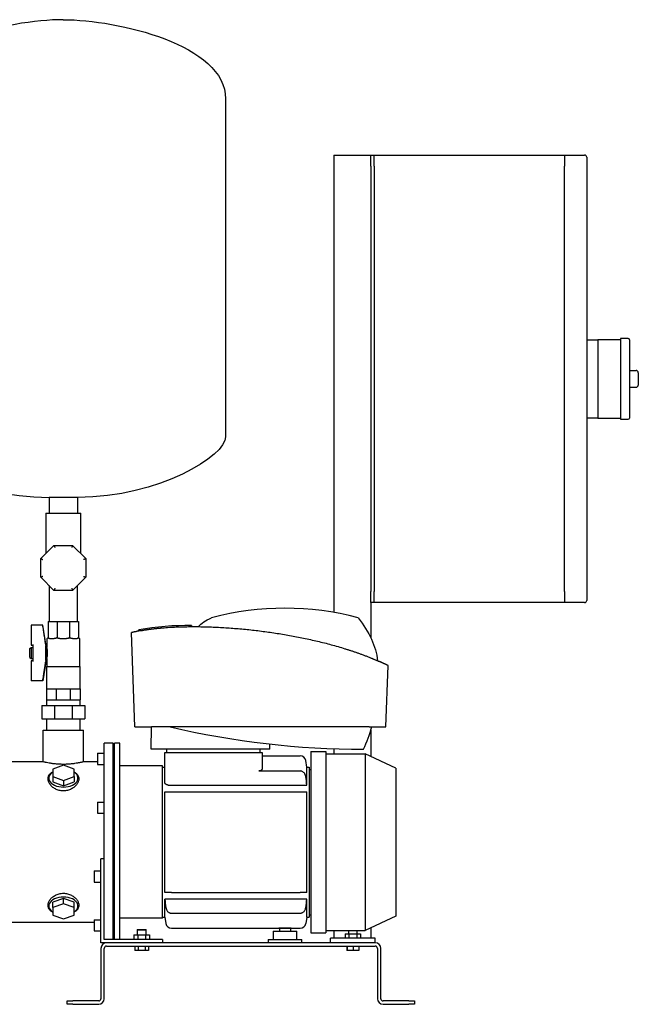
# Model space of a CAD drawing. Header units: millimetres. Extents: x 12 to 1950, y 8 to 888.
# Tile 2 of 8: x 368 to 921, y 8 to 888. Entities that reach past the tile are written whole.
import ezdxf

# ---------------------------------------------------------------- set-up
doc = ezdxf.new("R2010")
doc.units = ezdxf.units.MM

msp = doc.modelspace()

# ---------------------------------------------------------------- linework, layer by layer
at = {"color": 7, "linetype": 'Continuous', "lineweight": 25}
for p, q in [((552.42, 817.4), (552.42, 515.4)), ((649.02, 767.26), (649.02, 358.49)), ((649.02, 767.26), (682.02, 767.26)), ((682.02, 767.26), (685.02, 767.26)), ((682.02, 757.26), (682.02, 767.26)), ((685.02, 757.26), (685.02, 767.26)), ((685.02, 767.26), (855.02, 767.26)), ((855.02, 767.26), (855.02, 757.26)), ((855.02, 767.26), (873.02, 767.26)), ((682.02, 757.26), (682.02, 377.26)), ((685.02, 757.26), (685.02, 377.26)), ((855.02, 377.26), (855.02, 757.26)), ((875.02, 765.26), (875.02, 757.26)), ((875.02, 757.26), (875.02, 377.26)), ((875.02, 602.26), (885.02, 602.26)), ((905.02, 602.26), (885.02, 602.26)), ((885.02, 602.26), (885.02, 592.26)), ((912.02, 603.26), (905.02, 603.26)), ((905.02, 603.26), (905.02, 567.26)), ((913.02, 602.26), (913.02, 532.26)), ((885.02, 592.26), (885.02, 567.26)), ((913.02, 574.76), (919.02, 574.76)), ((921.02, 572.76), (921.02, 561.76)), ((885.02, 567.26), (885.02, 542.26)), ((905.02, 567.26), (905.02, 531.26)), ((913.02, 559.76), (919.02, 559.76)), ((885.02, 542.26), (885.02, 532.26)), ((885.02, 532.26), (875.02, 532.26)), ((885.02, 532.26), (905.02, 532.26)), ((905.02, 531.26), (912.02, 531.26)), ((420.12, 461.26), (394.72, 461.26)), ((394.72, 461.26), (394.72, 447.31)), ((420.12, 461.26), (420.12, 447.31)), ((391.72, 447.31), (391.72, 411.05)), ((391.72, 447.31), (407.42, 447.31)), ((407.42, 447.31), (423.12, 447.31)), ((423.12, 411.05), (423.12, 447.31)), ((387.27, 406.6), (399.07, 418.41)), ((399.07, 418.41), (415.76, 418.41)), ((415.76, 418.41), (427.57, 406.6)), ((387.27, 389.91), (387.27, 406.6)), ((427.57, 406.6), (427.57, 389.91)), ((399.07, 378.11), (387.27, 389.91)), ((427.57, 389.91), (415.76, 378.11)), ((394.72, 382.46), (394.72, 350.26)), ((420.12, 350.26), (420.12, 382.46)), ((415.76, 378.11), (399.07, 378.11)), ((682.02, 367.26), (682.02, 377.26)), ((685.02, 367.26), (685.02, 377.26)), ((855.02, 377.26), (855.02, 367.26)), ((875.02, 377.26), (875.02, 369.26)), ((685.02, 367.26), (682.02, 367.26)), ((682.02, 367.26), (682.02, 335.61)), ((855.02, 367.26), (685.02, 367.26)), ((873.02, 367.26), (855.02, 367.26)), ((389.06, 347.26), (378.57, 347.26)), ((378.57, 347.07), (378.57, 347.26)), ((389.06, 347.07), (378.57, 347.07)), ((378.57, 347.07), (378.57, 329.13)), ((389.06, 347.07), (389.06, 347.26)), ((392.07, 328.26), (389.06, 347.26)), ((393.87, 350.26), (393.87, 336.26)), ((393.87, 350.26), (401.81, 350.26)), ((401.81, 350.26), (413.03, 350.26)), ((401.81, 350.26), (401.81, 336.26)), ((413.03, 350.26), (413.03, 336.26)), ((413.03, 350.26), (420.96, 350.26)), ((420.96, 350.26), (420.96, 336.26)), ((522.16, 345.8), (522.16, 346.8)), ((392.57, 335.26), (392.57, 327.26)), ((392.57, 335.26), (392.87, 335.26)), ((395.03, 335.26), (399.23, 335.26)), ((404.45, 335.26), (407.42, 335.26)), ((407.42, 335.26), (410.39, 335.26)), ((415.6, 335.26), (419.8, 335.26)), ((421.96, 335.26), (422.26, 335.26)), ((422.26, 310.26), (422.26, 335.26)), ((471.18, 256.26), (468.24, 340.44)), ((474.9, 341.89), (474.9, 342.89)), ((377.57, 326.26), (378.57, 327.26)), ((377.57, 318.26), (377.57, 326.26)), ((378.57, 329.13), (380.57, 329.13)), ((378.57, 327.26), (380.57, 327.26)), ((378.57, 327.26), (378.57, 317.26)), ((380.57, 328.87), (380.57, 329.76)), ((380.57, 315.64), (380.57, 328.87)), ((391.83, 315.64), (391.83, 328.87)), ((392.07, 316.26), (392.07, 328.26)), ((392.07, 327.26), (392.57, 327.26)), ((377.57, 318.26), (378.57, 317.26)), ((378.57, 317.26), (380.57, 317.26)), ((392.07, 317.26), (392.57, 317.26)), ((392.57, 317.26), (392.57, 310.26)), ((378.57, 315.38), (378.57, 297.44)), ((380.57, 315.38), (378.57, 315.38)), ((380.57, 314.76), (380.57, 315.64)), ((392.07, 316.26), (389.06, 297.26)), ((392.27, 310.26), (392.27, 290.26)), ((392.27, 310.26), (407.42, 310.26)), ((407.42, 310.26), (422.56, 310.26)), ((422.56, 290.26), (422.56, 310.26)), ((695.57, 256.26), (697.48, 311)), ((389.06, 297.44), (378.57, 297.44)), ((378.57, 297.26), (378.57, 297.44)), ((389.06, 297.26), (378.57, 297.26)), ((389.06, 297.26), (389.06, 297.44)), ((392.27, 290.26), (392.27, 280.26)), ((392.27, 290.26), (396.71, 290.26)), ((396.71, 290.26), (401.14, 290.26)), ((401.14, 290.26), (401.14, 280.26)), ((401.14, 290.26), (407.42, 290.26)), ((407.42, 290.26), (413.69, 290.26)), ((413.69, 290.26), (413.69, 280.26)), ((413.69, 290.26), (418.13, 290.26)), ((418.13, 290.26), (422.56, 290.26)), ((422.56, 290.26), (422.56, 280.26)), ((388.25, 275.26), (388.25, 263.26)), ((388.25, 275.26), (399.48, 275.26)), ((392.27, 280.26), (392.27, 275.26)), ((392.27, 280.26), (396.71, 280.26)), ((396.71, 280.26), (401.14, 280.26)), ((399.48, 275.26), (399.48, 263.26)), ((399.48, 275.26), (415.36, 275.26)), ((401.14, 280.26), (407.42, 280.26)), ((407.42, 280.26), (413.69, 280.26)), ((413.69, 280.26), (418.13, 280.26)), ((415.36, 275.26), (415.36, 263.26)), ((415.36, 275.26), (426.59, 275.26)), ((418.13, 280.26), (422.56, 280.26)), ((422.56, 275.26), (422.56, 280.26)), ((426.59, 275.26), (426.59, 263.26)), ((388.25, 263.26), (399.48, 263.26)), ((392.27, 263.26), (392.27, 253.26)), ((399.48, 263.26), (415.36, 263.26)), ((415.36, 263.26), (426.59, 263.26)), ((422.56, 253.26), (422.56, 263.26)), ((471.18, 256.26), (478.97, 256.26)), ((486.02, 236.26), (486.11, 256.26)), ((680.63, 256.26), (486.11, 256.26)), ((687.78, 256.26), (695.57, 256.26)), ((389.42, 253.26), (425.42, 253.26)), ((389.42, 225.01), (389.42, 253.26)), ((425.42, 225.01), (425.42, 253.26)), ((682.02, 253.14), (682.02, 229.92)), ((444.02, 124.69), (444.02, 241.51)), ((452.02, 241.51), (444.02, 241.51)), ((452.02, 66.26), (452.02, 241.51)), ((453.02, 240.01), (452.02, 240.01)), ((453.02, 66.26), (453.02, 241.51)), ((458.02, 241.51), (453.02, 241.51)), ((458.02, 66.26), (458.02, 241.51)), ((591.82, 236.26), (591.82, 240.91)), ((438.02, 232.63), (438.02, 222.63)), ((438.02, 232.63), (444.02, 232.63)), ((591.82, 236.26), (486.02, 236.26)), ((498.02, 206.63), (498.02, 233.26)), ((498.02, 233.26), (501.02, 233.26)), ((500.02, 233.26), (500.02, 236.26)), ((501.02, 233.26), (582.02, 233.26)), ((582.02, 233.26), (585.02, 233.26)), ((583.02, 236.26), (583.02, 233.26)), ((585.02, 233.26), (585.02, 218.74)), ((585.02, 230.26), (619.06, 230.26)), ((628.52, 234.26), (642.02, 234.26)), ((628.52, 234.26), (628.52, 72.26)), ((642.02, 234.26), (642.02, 72.26)), ((642.02, 232.26), (677.02, 232.26)), ((649.02, 236.72), (649.02, 232.26)), ((677.02, 232.26), (677.02, 74.26)), ((704.52, 219.43), (677.02, 232.26)), ((389.42, 225.01), (268.02, 225.01)), ((407.52, 221.87), (398.02, 218.49)), ((417.02, 218.49), (407.52, 221.87)), ((438.02, 225.01), (425.42, 225.01)), ((438.02, 222.63), (444.02, 222.63)), ((496.02, 221.26), (458.02, 221.26)), ((496.02, 85.26), (496.02, 221.26)), ((496.02, 220.26), (498.02, 220.26)), ((625.02, 220.26), (623.98, 226.12)), ((625.02, 204.21), (625.02, 220.26)), ((625.02, 220.26), (627.02, 220.26)), ((627.02, 220.26), (627.02, 86.26)), ((398.02, 218.49), (398.02, 211.74)), ((398.02, 211.74), (398.02, 207.01)), ((398.02, 211.74), (407.52, 208.36)), ((407.52, 208.36), (417.02, 211.74)), ((417.02, 211.74), (417.02, 218.49)), ((417.02, 211.74), (417.02, 207.01)), ((582.02, 216.79), (619.06, 216.79)), ((627.02, 218.26), (628.52, 218.26)), ((704.52, 219.43), (704.52, 87.08)), ((398.02, 207.01), (407.52, 203.63)), ((407.52, 208.36), (407.52, 203.63)), ((407.52, 203.63), (417.02, 207.01)), ((501.02, 204.21), (625.02, 204.21)), ((498.02, 108.26), (498.02, 198.26)), ((503.98, 198.26), (619.06, 198.26)), ((625.02, 108.26), (625.02, 198.26)), ((438.02, 189.06), (444.02, 189.06)), ((438.02, 189.06), (438.02, 179.06)), ((438.02, 179.06), (444.02, 179.06)), ((444.02, 138.26), (441.02, 138.26)), ((441.02, 63.26), (441.02, 138.26)), ((435.02, 127.45), (441.02, 127.45)), ((435.02, 127.45), (435.02, 117.45)), ((444.02, 66.26), (444.02, 124.69)), ((435.02, 117.45), (441.02, 117.45)), ((503.98, 108.26), (619.06, 108.26)), ((407.52, 102.88), (398.02, 99.5)), ((398.02, 94.77), (398.02, 99.5)), ((407.52, 98.15), (398.02, 94.77)), ((407.52, 98.15), (407.52, 102.88)), ((417.02, 99.5), (407.52, 102.88)), ((417.02, 94.77), (407.52, 98.15)), ((417.02, 94.77), (417.02, 99.5)), ((625.02, 102.3), (498.02, 102.3)), ((498.02, 86.26), (498.02, 102.3)), ((625.02, 86.26), (625.02, 102.3)), ((398.02, 94.77), (398.02, 88.02)), ((398.02, 88.02), (407.52, 84.64)), ((407.52, 84.64), (417.02, 88.02)), ((417.02, 88.02), (417.02, 94.77)), ((503.98, 89.72), (619.06, 89.72)), ((627.02, 88.26), (628.52, 88.26)), ((435.02, 81.51), (301.62, 81.51)), ((435.02, 83.88), (441.02, 83.88)), ((435.02, 83.88), (435.02, 73.88)), ((496.02, 85.26), (458.02, 85.26)), ((496.02, 86.26), (498.02, 86.26)), ((498.02, 86.26), (499.05, 80.39)), ((625.02, 86.26), (623.98, 80.39)), ((625.02, 86.26), (627.02, 86.26)), ((704.52, 87.08), (677.02, 74.26)), ((435.02, 73.88), (441.02, 73.88)), ((473.72, 75.26), (473.42, 74.96)), ((473.42, 74.96), (473.42, 70.26)), ((473.42, 74.96), (477.42, 74.96)), ((473.72, 75.26), (477.42, 75.26)), ((477.42, 75.26), (481.12, 75.26)), ((477.42, 74.96), (481.42, 74.96)), ((481.42, 74.96), (481.12, 75.26)), ((481.42, 70.26), (481.42, 74.96)), ((503.98, 76.26), (600.02, 76.26)), ((595.02, 73.76), (595.02, 66.26)), ((595.02, 73.76), (605.52, 73.76)), ((600.02, 76.26), (611.02, 76.26)), ((600.52, 76.26), (600.52, 73.76)), ((605.52, 73.76), (616.02, 73.76)), ((610.52, 73.76), (610.52, 76.26)), ((611.02, 76.26), (619.06, 76.26)), ((616.02, 66.26), (616.02, 73.76)), ((628.52, 72.26), (642.02, 72.26)), ((642.02, 74.26), (677.02, 74.26)), ((649.02, 74.26), (649.02, 67.26)), ((659.09, 71.26), (659.09, 67.26)), ((659.09, 71.26), (662.55, 71.26)), ((662.02, 74.26), (662.02, 71.26)), ((662.55, 71.26), (662.55, 67.26)), ((662.55, 71.26), (669.48, 71.26)), ((669.48, 71.26), (669.48, 67.26)), ((669.48, 71.26), (672.95, 71.26)), ((670.02, 71.26), (670.02, 74.26)), ((672.95, 71.26), (672.95, 67.26)), ((682.02, 76.59), (682.02, 67.26)), ((446.02, 63.26), (441.02, 63.26)), ((496.02, 66.26), (444.02, 66.26)), ((686.02, 63.26), (446.02, 63.26)), ((453.02, 66.51), (452.02, 66.51)), ((470.49, 70.26), (470.49, 66.26)), ((470.49, 70.26), (473.95, 70.26)), ((473.95, 70.26), (473.95, 66.26)), ((473.95, 70.26), (480.88, 70.26)), ((480.88, 70.26), (480.88, 66.26)), ((480.88, 70.26), (484.35, 70.26)), ((484.35, 70.26), (484.35, 66.26)), ((496.02, 66.26), (496.02, 63.26)), ((590.52, 66.26), (590.52, 63.26)), ((590.52, 66.26), (605.52, 66.26)), ((605.52, 66.26), (620.52, 66.26)), ((620.52, 63.26), (620.52, 66.26)), ((686.02, 67.26), (646.02, 67.26)), ((646.02, 63.26), (646.02, 67.26)), ((686.02, 63.26), (686.02, 67.26)), ((441.02, 58.26), (441.02, 13.26)), ((444.02, 13.26), (444.02, 58.26)), ((446.02, 60.26), (686.02, 60.26)), ((471.42, 60.26), (471.42, 56.26)), ((474.42, 56.26), (471.42, 56.26)), ((474.42, 60.26), (474.42, 56.26)), ((480.42, 56.26), (474.42, 56.26)), ((480.42, 60.26), (480.42, 56.26)), ((483.42, 56.26), (480.42, 56.26)), ((483.42, 60.26), (483.42, 56.26)), ((660.66, 60.26), (660.66, 56.26)), ((660.99, 56.26), (660.66, 56.26)), ((660.99, 60.26), (660.99, 56.26)), ((666.35, 56.26), (660.99, 56.26)), ((666.35, 60.26), (666.35, 56.26)), ((671.37, 56.26), (666.35, 56.26)), ((671.37, 60.26), (671.37, 56.26)), ((688.02, 58.26), (688.02, 13.26)), ((691.02, 13.26), (691.02, 58.26)), ((411.02, 8.26), (411.02, 11.26)), ((411.02, 11.26), (416.02, 11.26)), ((439.02, 11.26), (416.02, 11.26)), ((716.02, 11.26), (693.02, 11.26)), ((716.02, 11.26), (721.02, 11.26)), ((721.02, 11.26), (721.02, 8.26)), ((416.02, 8.26), (411.02, 8.26)), ((416.02, 8.26), (439.02, 8.26)), ((693.02, 8.26), (716.02, 8.26)), ((721.02, 8.26), (716.02, 8.26))]:
    msp.add_line(p, q, dxfattribs=at)
at = {"color": 7, "linetype": 'Continuous', "lineweight": 25, "flags": 128}
for points in [[(398.02, 215.9), (397.95, 215.81), (396.63, 214.76), (395.61, 213.6), (394.91, 212.35), (394.56, 211.05), (394.56, 209.73), (394.91, 208.42), (395.61, 207.17), (396.63, 206.01), (397.95, 204.97), (399.53, 204.07), (401.33, 203.35), (403.3, 202.82), (405.38, 202.49), (407.52, 202.38)], [(407.52, 202.38), (409.66, 202.49), (411.74, 202.82), (413.7, 203.35), (415.5, 204.07), (417.08, 204.97), (418.4, 206.01), (419.42, 207.17), (420.12, 208.42), (420.47, 209.73), (420.47, 211.05), (420.12, 212.35), (419.42, 213.6), (418.4, 214.76), (417.08, 215.81), (417.02, 215.89)], [(407.52, 104.13), (405.38, 104.02), (403.3, 103.69), (401.33, 103.16), (399.53, 102.44), (397.95, 101.55), (396.63, 100.5), (395.61, 99.34), (394.91, 98.09), (394.56, 96.79), (394.56, 95.46), (394.91, 94.16), (395.61, 92.91), (396.63, 91.75), (397.95, 90.7), (398.02, 90.62)], [(417.02, 90.62), (417.08, 90.7), (418.4, 91.75), (419.42, 92.91), (420.12, 94.16), (420.47, 95.46), (420.47, 96.79), (420.12, 98.09), (419.42, 99.34), (418.4, 100.5), (417.08, 101.55), (415.5, 102.44), (413.7, 103.16), (411.74, 103.69), (409.66, 104.02), (407.52, 104.13)]]:
    msp.add_lwpolyline(points, dxfattribs=at)
at = {"color": 7, "linetype": 'Continuous', "lineweight": 25}
for centre, radius, start, end in [((873.02, 765.26), 2, 0, 90), ((912.02, 602.26), 1, 360, 90), ((919.02, 572.76), 2, 0, 90), ((919.02, 561.76), 2, 270, 0), ((912.02, 532.26), 1, 270, 0), ((605.38, 107.75), 254.51, 75.09772, 104.90228), ((873.02, 369.26), 2, 270, 0), ((519.34, 93.12), 253.7, 89.38815, 100.08803), ((675.62, 992.84), 756.59, 256.79664, 270), ((568.53, 286.48), 118.28, 334.87122, 345.19278), ((619.06, 225.26), 5, 10, 90), ((503.98, 81.26), 5, 190, 270), ((619.06, 81.26), 5, 270, 350), ((446.02, 58.26), 5, 90, 180), ((686.02, 58.26), 5, 0, 90), ((446.02, 58.26), 2, 90, 180), ((686.02, 58.26), 2, 0, 90), ((439.02, 13.26), 2, 270, 0), ((439.02, 13.26), 5, 270, 0), ((693.02, 13.26), 5, 180, 270), ((693.02, 13.26), 2, 180, 270)]:
    msp.add_arc(centre, radius, start, end, dxfattribs=at)
for points in [[(407.42, 888.26), (358.96, 888.26), (262.42, 866.09), (262.42, 817.4)], [(407.42, 888.26), (455.87, 888.26), (552.42, 866.09), (552.42, 817.4)], [(262.42, 515.4), (262.42, 498.83), (321.36, 461.26), (394.72, 461.26)], [(552.42, 515.4), (552.42, 498.83), (493.48, 461.26), (420.12, 461.26)], [(528.29, 345.78), (530.46, 348.82), (534.34, 351.45), (539.93, 353.7)], [(670.83, 353.7), (680.71, 341.05), (686.5, 328.26), (688.2, 315.32)], [(625.02, 204.21), (624.68, 206.72), (624.34, 209.22), (623.98, 211.72)], [(498.02, 198.26), (498.35, 198.26), (498.7, 198.26), (499.05, 198.26)], [(623.98, 198.26), (624.34, 198.26), (624.68, 198.26), (625.02, 198.26)], [(499.05, 108.26), (498.7, 108.26), (498.35, 108.26), (498.02, 108.26)], [(625.02, 108.26), (624.68, 108.26), (624.34, 108.26), (623.98, 108.26)], [(498.02, 102.3), (498.35, 99.8), (498.7, 97.3), (499.05, 94.8)], [(623.98, 94.8), (624.34, 97.3), (624.68, 99.8), (625.02, 102.3)]]:
    msp.add_open_spline(points, degree=3, dxfattribs=at)
for points, knots in [([(399.07, 418.41), (399.07, 418.41), (399.09, 418.36), (399.17, 418.17), (399.23, 418.01), (399.39, 417.62), (399.49, 417.39), (399.7, 416.9), (399.8, 416.64), (399.9, 416.41)], [0, 0, 0, 0, 0.25, 0.25, 0.5, 0.5, 0.75, 0.75, 1, 1, 1, 1]), ([(415.76, 418.41), (415.76, 418.41), (415.75, 418.36), (415.66, 418.17), (415.6, 418.01), (415.44, 417.62), (415.34, 417.39), (415.14, 416.9), (415.03, 416.64), (414.93, 416.41)], [0, 0, 0, 0, 0.25, 0.25, 0.5, 0.5, 0.75, 0.75, 1, 1, 1, 1]), ([(387.27, 406.6), (387.27, 406.6), (387.31, 406.58), (387.5, 406.5), (387.66, 406.44), (388.05, 406.28), (388.28, 406.18), (388.78, 405.98), (389.03, 405.87), (389.27, 405.77)], [0, 0, 0, 0, 0.25, 0.25, 0.5, 0.5, 0.75, 0.75, 1, 1, 1, 1]), ([(427.57, 406.6), (427.57, 406.6), (427.52, 406.58), (427.33, 406.5), (427.18, 406.44), (426.79, 406.28), (426.55, 406.18), (426.06, 405.98), (425.8, 405.87), (425.57, 405.77)], [0, 0, 0, 0, 0.25, 0.25, 0.5, 0.5, 0.75, 0.75, 1, 1, 1, 1]), ([(389.27, 390.74), (389.03, 390.64), (388.78, 390.53), (388.28, 390.33), (388.05, 390.23), (387.66, 390.07), (387.5, 390.01), (387.31, 389.93), (387.27, 389.91), (387.27, 389.91)], [0, 0, 0, 0, 0.25, 0.25, 0.5, 0.5, 0.75, 0.75, 1, 1, 1, 1]), ([(425.57, 390.74), (425.8, 390.64), (426.06, 390.53), (426.55, 390.33), (426.79, 390.23), (427.18, 390.07), (427.33, 390.01), (427.52, 389.93), (427.57, 389.91), (427.57, 389.91)], [0, 0, 0, 0, 0.25, 0.25, 0.5, 0.5, 0.75, 0.75, 1, 1, 1, 1]), ([(399.9, 380.11), (399.8, 379.87), (399.7, 379.62), (399.49, 379.12), (399.39, 378.89), (399.23, 378.5), (399.17, 378.34), (399.09, 378.15), (399.07, 378.11), (399.07, 378.11)], [0, 0, 0, 0, 0.25, 0.25, 0.5, 0.5, 0.75, 0.75, 1, 1, 1, 1]), ([(414.93, 380.11), (415.03, 379.87), (415.14, 379.62), (415.34, 379.12), (415.44, 378.89), (415.6, 378.5), (415.66, 378.34), (415.75, 378.15), (415.76, 378.11), (415.76, 378.11)], [0, 0, 0, 0, 0.25, 0.25, 0.5, 0.5, 0.75, 0.75, 1, 1, 1, 1]), ([(391.74, 329.76), (391.66, 330.29), (391.49, 331.49), (391.18, 333.47), (390.82, 335.82), (390.36, 338.8), (389.77, 342.6), (389.31, 345.48), (389.06, 347.07)], [0, 0, 0, 0, 0.092967, 0.207287, 0.342962, 0.49999, 0.724118, 1, 1, 1, 1]), ([(476.43, 342.19), (476.45, 342.19), (476.5, 342.2), (476.57, 342.22), (476.66, 342.23), (476.75, 342.25), (476.86, 342.27), (476.97, 342.29), (477.09, 342.31), (477.22, 342.33), (477.51, 342.39), (478.04, 342.48), (478.9, 342.63), (479.89, 342.79), (480.78, 342.94), (481.48, 343.04), (481.96, 343.12), (482.46, 343.19), (482.96, 343.27), (483.31, 343.31), (483.48, 343.34)], [0, 0, 0, 0, 0.027693, 0.055336, 0.082955, 0.110577, 0.138228, 0.165934, 0.193722, 0.221619, 0.249653, 0.37413, 0.499566, 0.624285, 0.749617, 0.799804, 0.849779, 0.899699, 0.94972, 1, 1, 1, 1]), ([(483.48, 343.34), (483.89, 343.4), (484.7, 343.51), (485.89, 343.67), (487.05, 343.81), (488.18, 343.95), (489.28, 344.07), (490.33, 344.19), (491.35, 344.3), (492.32, 344.4), (493.26, 344.49), (494.15, 344.57), (495, 344.65), (497.67, 344.88), (502.07, 345.19), (508.32, 345.51), (514.52, 345.72), (520.8, 345.81), (527.07, 345.81), (535.53, 345.67), (546.11, 345.27), (558.87, 344.46), (571.62, 343.32), (584.34, 341.86), (597.01, 340.09), (609.58, 338.01), (622.11, 335.59), (632.42, 333.3), (640.62, 331.29), (646.72, 329.68), (652.85, 327.96), (657.77, 326.48), (661.51, 325.31), (664.07, 324.48), (666.65, 323.62), (669.26, 322.72), (671.88, 321.8), (674.52, 320.83), (677.17, 319.84), (679.83, 318.8), (681.6, 318.09), (682.49, 317.73)], [0, 0, 0, 0, 0.006265, 0.012363, 0.018287, 0.024028, 0.02958, 0.034935, 0.040087, 0.04503, 0.049758, 0.054266, 0.058548, 0.0626, 0.094611, 0.124877, 0.156327, 0.187046, 0.218334, 0.249262, 0.312054, 0.374332, 0.436919, 0.499544, 0.56167, 0.624171, 0.68627, 0.749129, 0.779943, 0.811166, 0.842755, 0.874664, 0.887921, 0.90136, 0.914975, 0.928759, 0.942708, 0.956813, 0.971069, 0.985467, 1, 1, 1, 1]), ([(393.7, 335.7), (393.69, 335.68), (393.66, 335.64), (393.61, 335.58), (393.56, 335.53), (393.51, 335.49), (393.46, 335.44), (393.4, 335.41), (393.35, 335.37), (393.29, 335.35), (393.18, 335.3), (393.03, 335.26), (392.93, 335.26), (392.87, 335.26)], [0, 0, 0, 0, 0.043558, 0.089834, 0.139001, 0.191204, 0.246563, 0.305179, 0.367139, 0.432513, 0.501363, 0.727535, 1, 1, 1, 1]), ([(393.87, 336.26), (393.87, 336.16), (393.86, 336.06), (393.8, 335.87), (393.76, 335.78), (393.7, 335.7)], [0, 0, 0, 0, 0.5, 0.5, 1, 1, 1, 1]), ([(395.03, 335.26), (394.97, 335.26), (394.85, 335.26), (394.69, 335.26), (394.55, 335.28), (394.41, 335.3), (394.28, 335.32), (394.14, 335.36), (394, 335.43), (393.88, 335.5), (393.79, 335.59), (393.73, 335.66), (393.7, 335.7)], [0, 0, 0, 0, 0.11467, 0.22187, 0.321639, 0.414022, 0.49908, 0.620392, 0.730617, 0.830194, 0.919716, 1, 1, 1, 1]), ([(401.74, 335.7), (401.7, 335.68), (401.63, 335.64), (401.52, 335.58), (401.4, 335.53), (401.26, 335.49), (401.12, 335.44), (400.97, 335.41), (400.81, 335.37), (400.65, 335.35), (400.34, 335.3), (399.86, 335.26), (399.45, 335.26), (399.23, 335.26)], [0, 0, 0, 0, 0.043558, 0.089834, 0.139001, 0.191204, 0.246563, 0.305179, 0.367139, 0.432513, 0.501363, 0.727535, 1, 1, 1, 1]), ([(401.74, 335.7), (401.76, 335.78), (401.78, 335.87), (401.8, 336.06), (401.81, 336.16), (401.81, 336.26)], [0, 0, 0, 0, 0.5, 0.5, 1, 1, 1, 1]), ([(404.45, 335.26), (404.34, 335.26), (404.13, 335.26), (403.83, 335.26), (403.55, 335.28), (403.29, 335.3), (403.01, 335.32), (402.72, 335.36), (402.43, 335.43), (402.16, 335.5), (401.94, 335.59), (401.8, 335.66), (401.74, 335.7)], [0, 0, 0, 0, 0.11467, 0.22187, 0.321639, 0.414022, 0.49908, 0.620392, 0.730617, 0.830194, 0.919716, 1, 1, 1, 1]), ([(413.1, 335.7), (413.06, 335.68), (412.99, 335.64), (412.88, 335.58), (412.75, 335.53), (412.62, 335.49), (412.47, 335.44), (412.32, 335.41), (412.15, 335.37), (411.97, 335.35), (411.64, 335.3), (411.11, 335.26), (410.64, 335.26), (410.39, 335.26)], [0, 0, 0, 0, 0.043558, 0.089834, 0.139001, 0.191204, 0.246563, 0.305179, 0.367139, 0.432513, 0.501363, 0.727535, 1, 1, 1, 1]), ([(413.1, 335.7), (413.08, 335.78), (413.06, 335.87), (413.03, 336.06), (413.03, 336.16), (413.03, 336.26)], [0, 0, 0, 0, 0.5, 0.5, 1, 1, 1, 1]), ([(415.6, 335.26), (415.51, 335.26), (415.33, 335.26), (415.06, 335.26), (414.82, 335.28), (414.58, 335.3), (414.33, 335.32), (414.06, 335.36), (413.78, 335.43), (413.52, 335.5), (413.3, 335.59), (413.16, 335.66), (413.1, 335.7)], [0, 0, 0, 0, 0.11467, 0.22187, 0.321639, 0.414022, 0.49908, 0.620392, 0.730617, 0.830194, 0.919716, 1, 1, 1, 1]), ([(421.13, 335.7), (421.12, 335.68), (421.09, 335.64), (421.04, 335.58), (420.99, 335.53), (420.93, 335.49), (420.86, 335.44), (420.79, 335.41), (420.71, 335.37), (420.63, 335.35), (420.47, 335.3), (420.2, 335.26), (419.94, 335.26), (419.8, 335.26)], [0, 0, 0, 0, 0.043558, 0.089834, 0.139001, 0.191204, 0.246563, 0.305179, 0.367139, 0.432513, 0.501363, 0.727535, 1, 1, 1, 1]), ([(421.13, 335.7), (421.08, 335.78), (421.03, 335.87), (420.98, 336.06), (420.96, 336.16), (420.96, 336.26)], [0, 0, 0, 0, 0.5, 0.5, 1, 1, 1, 1]), ([(421.96, 335.26), (421.94, 335.26), (421.89, 335.26), (421.82, 335.26), (421.75, 335.28), (421.68, 335.3), (421.6, 335.32), (421.5, 335.36), (421.4, 335.43), (421.3, 335.5), (421.21, 335.59), (421.16, 335.66), (421.13, 335.7)], [0, 0, 0, 0, 0.11467, 0.22187, 0.321639, 0.414022, 0.49908, 0.620392, 0.730617, 0.830194, 0.919716, 1, 1, 1, 1]), ([(476.43, 342.19), (476.29, 342.16), (476.02, 342.11), (475.63, 342.04), (475.26, 341.97), (474.91, 341.9), (474.57, 341.83), (474.24, 341.76), (473.93, 341.7), (473.64, 341.64), (473.36, 341.58), (473.09, 341.52), (472.65, 341.43), (472.08, 341.3), (471.41, 341.15), (470.81, 341.02), (470.32, 340.91), (469.92, 340.82), (469.6, 340.75), (469.31, 340.68), (469.06, 340.62), (468.84, 340.57), (468.65, 340.53), (468.5, 340.5), (468.38, 340.47), (468.3, 340.45), (468.25, 340.44), (468.24, 340.44), (468.24, 340.44)], [0, 0, 0, 0, 0.025276, 0.050065, 0.074367, 0.098182, 0.121509, 0.14435, 0.166705, 0.188572, 0.209952, 0.230845, 0.251252, 0.317267, 0.376332, 0.438769, 0.501172, 0.546566, 0.591951, 0.637325, 0.68269, 0.728046, 0.773393, 0.818731, 0.86406, 0.909382, 0.954695, 1, 1, 1, 1]), ([(391.74, 329.76), (391.75, 329.73), (391.76, 329.67), (391.77, 329.58), (391.78, 329.47), (391.8, 329.36), (391.81, 329.24), (391.82, 329.13), (391.83, 329.03), (391.83, 328.94), (391.83, 328.9), (391.83, 328.87)], [0, 0, 0, 0, 0.084026, 0.167019, 0.249673, 0.375113, 0.499648, 0.624695, 0.749575, 0.874925, 1, 1, 1, 1]), ([(392.57, 317.26), (392.57, 317.26), (392.57, 317.26), (392.58, 317.27), (392.59, 317.29), (392.6, 317.33), (392.61, 317.37), (392.63, 317.42), (392.65, 317.48), (392.67, 317.55), (392.71, 317.67), (392.76, 317.84), (392.83, 318.08), (392.91, 318.37), (393.02, 318.81), (393.17, 319.46), (393.32, 320.32), (393.42, 321.27), (393.45, 322.25), (393.42, 323.24), (393.32, 324.19), (393.17, 325.06), (393.02, 325.71), (392.91, 326.14), (392.83, 326.43), (392.76, 326.67), (392.7, 326.87), (392.65, 327.02), (392.62, 327.13), (392.59, 327.2), (392.57, 327.25), (392.57, 327.25), (392.57, 327.26)], [0, 0, 0, 0, 0.013232, 0.026624, 0.040178, 0.053897, 0.067783, 0.081839, 0.096067, 0.11047, 0.12505, 0.154942, 0.187768, 0.214552, 0.250206, 0.312715, 0.375212, 0.437468, 0.500057, 0.562317, 0.624923, 0.687469, 0.74984, 0.785643, 0.812547, 0.845136, 0.874844, 0.900983, 0.926554, 0.951571, 0.976048, 1, 1, 1, 1]), ([(682.49, 317.73), (682.6, 317.69), (682.81, 317.6), (683.12, 317.47), (683.43, 317.35), (683.73, 317.22), (684.03, 317.1), (684.32, 316.97), (684.61, 316.85), (685.19, 316.61), (686.01, 316.26), (687, 315.84), (687.87, 315.46), (688.45, 315.21), (688.81, 315.05), (689.03, 314.95), (689.22, 314.87), (689.38, 314.79), (689.47, 314.76), (689.51, 314.74)], [0, 0, 0, 0, 0.0314718, 0.0628173, 0.0940679, 0.1252552, 0.1564109, 0.187567, 0.2187551, 0.250007, 0.3757304, 0.5003134, 0.6261954, 0.7505706, 0.8010441, 0.851052, 0.9007655, 0.9503572, 1, 1, 1, 1]), ([(389.06, 297.44), (389.31, 299.03), (389.77, 301.91), (390.4, 305.98), (390.93, 309.42), (391.38, 312.3), (391.63, 314.01), (391.74, 314.76)], [0, 0, 0, 0, 0.2758311, 0.5000079, 0.7046219, 0.8712856, 1, 1, 1, 1]), ([(391.83, 315.64), (391.83, 315.62), (391.83, 315.59), (391.83, 315.54), (391.83, 315.47), (391.82, 315.38), (391.81, 315.27), (391.8, 315.15), (391.78, 315.02), (391.76, 314.89), (391.75, 314.8), (391.74, 314.76)], [0, 0, 0, 0, 0.083308, 0.166185, 0.249619, 0.37432, 0.499542, 0.623248, 0.748121, 0.873295, 1, 1, 1, 1]), ([(692.46, 313.4), (692.36, 313.44), (692.17, 313.53), (691.87, 313.67), (691.56, 313.81), (691.24, 313.95), (690.92, 314.1), (690.58, 314.26), (690.23, 314.41), (689.88, 314.57), (689.63, 314.68), (689.51, 314.74)], [0, 0, 0, 0, 0.108998, 0.218524, 0.328577, 0.439158, 0.550268, 0.661907, 0.774075, 0.886772, 1, 1, 1, 1]), ([(697.48, 311), (697.48, 311), (697.48, 311), (697.47, 311.01), (697.44, 311.02), (697.41, 311.04), (697.37, 311.06), (697.32, 311.08), (697.26, 311.11), (697.2, 311.14), (697.12, 311.18), (697.03, 311.22), (696.94, 311.27), (696.83, 311.32), (696.72, 311.37), (696.6, 311.43), (696.47, 311.49), (696.33, 311.56), (696.18, 311.63), (696.02, 311.71), (695.85, 311.79), (695.67, 311.87), (695.44, 311.99), (695.13, 312.13), (694.73, 312.32), (694.31, 312.53), (693.84, 312.75), (693.34, 312.98), (692.8, 313.24), (692.22, 313.5), (691.61, 313.79), (690.95, 314.09), (690.25, 314.4), (689.76, 314.63), (689.51, 314.74)], [0, 0, 0, 0, 0.023748, 0.047498, 0.071251, 0.095005, 0.118763, 0.142523, 0.166286, 0.190052, 0.213821, 0.237594, 0.26137, 0.285149, 0.308932, 0.33272, 0.356511, 0.380306, 0.404106, 0.42791, 0.451719, 0.475533, 0.499352, 0.542596, 0.586291, 0.630439, 0.67504, 0.720095, 0.765605, 0.81157, 0.857991, 0.904869, 0.952205, 1, 1, 1, 1]), ([(478.97, 256.26), (478.99, 256.26), (479.04, 256.26), (479.12, 256.26), (479.22, 256.26), (479.33, 256.26), (479.44, 256.26), (479.57, 256.26), (479.7, 256.26), (479.84, 256.26), (480, 256.26), (480.16, 256.26), (480.32, 256.26), (480.5, 256.26), (480.68, 256.26), (480.87, 256.26), (481.07, 256.26), (481.27, 256.26), (481.54, 256.26), (481.89, 256.26), (482.33, 256.26), (482.8, 256.26), (483.3, 256.26), (483.82, 256.26), (484.37, 256.26), (484.93, 256.26), (485.52, 256.26), (485.91, 256.26), (486.11, 256.26)], [0, 0, 0, 0, 0.030149, 0.060298, 0.090427, 0.120515, 0.150545, 0.180495, 0.210348, 0.240083, 0.269683, 0.299129, 0.328403, 0.357488, 0.386368, 0.415027, 0.443449, 0.47162, 0.499526, 0.552557, 0.606493, 0.661233, 0.716668, 0.772683, 0.829152, 0.88595, 0.942943, 1, 1, 1, 1]), ([(680.63, 256.26), (680.74, 256.26), (680.95, 256.26), (681.26, 256.26), (681.57, 256.26), (681.88, 256.26), (682.18, 256.26), (682.47, 256.26), (682.76, 256.26), (683.05, 256.26), (683.32, 256.26), (683.59, 256.26), (683.86, 256.26), (684.11, 256.26), (684.36, 256.26), (684.6, 256.26), (684.83, 256.26), (685.05, 256.26), (685.33, 256.26), (685.66, 256.26), (686.02, 256.26), (686.37, 256.26), (686.68, 256.26), (686.97, 256.26), (687.23, 256.26), (687.45, 256.26), (687.64, 256.26), (687.73, 256.26), (687.78, 256.26)], [0, 0, 0, 0, 0.030149, 0.060298, 0.090427, 0.120515, 0.150545, 0.180495, 0.210348, 0.240083, 0.269683, 0.299129, 0.328403, 0.357488, 0.386368, 0.415027, 0.443449, 0.47162, 0.499526, 0.552557, 0.606493, 0.661233, 0.716668, 0.772683, 0.829152, 0.88595, 0.942943, 1, 1, 1, 1]), ([(425.42, 225.01), (425.42, 225.01), (425.3, 224.98), (424.95, 224.89), (424.81, 224.86), (424.47, 224.77), (424.26, 224.72), (423.59, 224.57), (423.03, 224.44), (422.05, 224.24), (421.7, 224.16), (420.95, 224.02), (420.55, 223.94), (419.31, 223.72), (418.41, 223.57), (416.94, 223.36), (416.43, 223.29), (415.39, 223.17), (414.86, 223.11), (413.78, 223), (413.23, 222.95), (412.1, 222.87), (411.52, 222.83), (409.78, 222.74), (408.6, 222.71), (406.83, 222.71), (406.24, 222.72), (405.06, 222.75), (404.47, 222.77), (402.73, 222.86), (401.61, 222.94), (399.97, 223.11), (399.43, 223.17), (398.39, 223.29), (397.89, 223.36), (396.92, 223.5), (396.45, 223.57), (395.54, 223.72), (395.1, 223.79), (393.85, 224.02), (393.11, 224.17), (392.13, 224.37), (391.83, 224.44), (391.27, 224.56), (391.02, 224.62), (390.34, 224.78), (390, 224.86), (389.65, 224.95), (389.56, 224.97), (389.45, 225), (389.42, 225.01), (389.42, 225.01)], [0, 0, 0, 0, 0.0625, 0.0625, 0.09375, 0.09375, 0.125, 0.125, 0.1875, 0.1875, 0.21875, 0.21875, 0.25, 0.25, 0.3125, 0.3125, 0.34375, 0.34375, 0.375, 0.375, 0.40625, 0.40625, 0.4375, 0.4375, 0.5, 0.5, 0.53125, 0.53125, 0.5625, 0.5625, 0.625, 0.625, 0.65625, 0.65625, 0.6875, 0.6875, 0.71875, 0.71875, 0.75, 0.75, 0.8125, 0.8125, 0.84375, 0.84375, 0.875, 0.875, 0.9375, 0.9375, 0.96875, 0.96875, 1, 1, 1, 1]), ([(407.52, 198.97), (406.24, 199.07), (403.68, 199.26), (400.24, 200.67), (397.41, 202.62), (395.33, 204.93), (394.05, 207.4), (393.63, 209.84), (394.05, 212.12), (395.38, 214.09), (396.75, 215.36), (397.86, 215.83), (398.02, 215.9)], [0, 0, 0, 0, 0.108911, 0.218176, 0.327495, 0.436616, 0.545731, 0.655018, 0.764074, 0.872878, 0.982049, 1, 1, 1, 1]), ([(417.02, 215.89), (417.18, 215.82), (418.3, 215.35), (419.67, 214.07), (420.99, 212.09), (421.41, 209.81), (420.98, 207.37), (419.69, 204.92), (417.61, 202.61), (414.8, 200.67), (411.35, 199.26), (408.8, 199.07), (407.52, 198.97)], [0, 0, 0, 0, 0.018864, 0.128151, 0.237207, 0.346049, 0.455226, 0.564256, 0.672882, 0.781862, 0.890926, 1, 1, 1, 1]), ([(585.02, 218.74), (585.02, 218.52), (584.95, 218.29), (584.75, 217.96), (584.67, 217.85), (584.47, 217.64), (584.36, 217.54), (584.1, 217.35), (583.95, 217.26), (583.63, 217.1), (583.45, 217.03), (583.07, 216.92), (582.87, 216.87), (582.45, 216.81), (582.24, 216.79), (582.02, 216.79)], [0, 0, 0, 0, 0.25, 0.25, 0.375, 0.375, 0.5, 0.5, 0.625, 0.625, 0.75, 0.75, 0.875, 0.875, 1, 1, 1, 1]), ([(623.98, 211.72), (623.89, 212.36), (623.72, 212.97), (623.34, 213.85), (623.19, 214.14), (622.85, 214.68), (622.66, 214.94), (622.23, 215.42), (622, 215.64), (621.49, 216.04), (621.22, 216.21), (620.78, 216.42), (620.63, 216.49), (620.33, 216.6), (620.17, 216.64), (619.71, 216.75), (619.38, 216.79), (619.06, 216.79)], [0, 0, 0, 0, 0.25, 0.25, 0.375, 0.375, 0.5, 0.5, 0.625, 0.625, 0.75, 0.75, 0.8125, 0.8125, 0.875, 0.875, 1, 1, 1, 1]), ([(501.02, 204.21), (500.79, 204.21), (500.57, 204.24), (500.14, 204.32), (499.93, 204.38), (499.55, 204.53), (499.37, 204.62), (499.05, 204.83), (498.91, 204.94), (498.65, 205.17), (498.54, 205.3), (498.35, 205.55), (498.27, 205.68), (498.14, 205.95), (498.1, 206.08), (498.03, 206.36), (498.02, 206.49), (498.02, 206.63)], [0, 0, 0, 0, 0.125, 0.125, 0.25, 0.25, 0.375, 0.375, 0.5, 0.5, 0.625, 0.625, 0.75, 0.75, 0.875, 0.875, 1, 1, 1, 1]), ([(499.05, 198.26), (499.14, 198.26), (499.31, 198.26), (499.68, 198.26), (499.83, 198.26), (500.17, 198.26), (500.36, 198.26), (500.78, 198.26), (501.02, 198.26), (501.53, 198.26), (501.8, 198.26), (502.24, 198.26), (502.39, 198.26), (502.69, 198.26), (502.85, 198.26), (503.32, 198.26), (503.65, 198.26), (503.98, 198.26)], [0, 0, 0, 0, 0.25, 0.25, 0.375, 0.375, 0.5, 0.5, 0.625, 0.625, 0.75, 0.75, 0.8125, 0.8125, 0.875, 0.875, 1, 1, 1, 1]), ([(619.06, 198.26), (619.39, 198.26), (619.71, 198.26), (620.33, 198.26), (620.64, 198.26), (621.22, 198.26), (621.5, 198.26), (622.01, 198.26), (622.24, 198.26), (622.66, 198.26), (622.86, 198.26), (623.2, 198.26), (623.34, 198.26), (623.6, 198.26), (623.7, 198.26), (623.87, 198.26), (623.94, 198.26), (623.98, 198.26)], [0, 0, 0, 0, 0.125, 0.125, 0.25, 0.25, 0.375, 0.375, 0.5, 0.5, 0.625, 0.625, 0.75, 0.75, 0.875, 0.875, 1, 1, 1, 1]), ([(398.02, 90.62), (397.85, 90.69), (396.74, 91.16), (395.37, 92.44), (394.04, 94.42), (393.63, 96.7), (394.06, 99.14), (395.35, 101.6), (397.43, 103.91), (400.25, 105.85), (403.69, 107.25), (406.24, 107.44), (407.52, 107.54)], [0, 0, 0, 0, 0.018837, 0.127967, 0.237091, 0.346387, 0.455452, 0.564265, 0.673444, 0.782474, 0.891005, 1, 1, 1, 1]), ([(407.52, 107.54), (408.8, 107.44), (411.35, 107.25), (414.8, 105.84), (417.62, 103.89), (419.71, 101.57), (420.98, 99.11), (421.41, 96.68), (420.99, 94.4), (419.65, 92.43), (418.28, 91.15), (417.18, 90.68), (417.02, 90.62)], [0, 0, 0, 0, 0.109047, 0.218257, 0.327537, 0.43682, 0.545872, 0.654709, 0.763882, 0.872907, 0.981529, 1, 1, 1, 1]), ([(503.98, 108.26), (503.65, 108.26), (503.33, 108.26), (502.7, 108.26), (502.39, 108.26), (501.81, 108.26), (501.54, 108.26), (501.03, 108.26), (500.79, 108.26), (500.37, 108.26), (500.18, 108.26), (499.84, 108.26), (499.69, 108.26), (499.44, 108.26), (499.33, 108.26), (499.16, 108.26), (499.1, 108.26), (499.05, 108.26)], [0, 0, 0, 0, 0.125, 0.125, 0.25, 0.25, 0.375, 0.375, 0.5, 0.5, 0.625, 0.625, 0.75, 0.75, 0.875, 0.875, 1, 1, 1, 1]), ([(623.98, 108.26), (623.89, 108.26), (623.73, 108.26), (623.35, 108.26), (623.2, 108.26), (622.86, 108.26), (622.67, 108.26), (622.25, 108.26), (622.01, 108.26), (621.5, 108.26), (621.23, 108.26), (620.8, 108.26), (620.65, 108.26), (620.34, 108.26), (620.19, 108.26), (619.71, 108.26), (619.39, 108.26), (619.06, 108.26)], [0, 0, 0, 0, 0.25, 0.25, 0.375, 0.375, 0.5, 0.5, 0.625, 0.625, 0.75, 0.75, 0.8125, 0.8125, 0.875, 0.875, 1, 1, 1, 1]), ([(499.05, 94.8), (499.14, 94.16), (499.31, 93.54), (499.69, 92.66), (499.84, 92.37), (500.18, 91.83), (500.37, 91.57), (500.8, 91.09), (501.04, 90.87), (501.55, 90.47), (501.82, 90.3), (502.25, 90.09), (502.4, 90.02), (502.71, 89.92), (502.86, 89.87), (503.33, 89.76), (503.65, 89.72), (503.98, 89.72)], [0, 0, 0, 0, 0.25, 0.25, 0.375, 0.375, 0.5, 0.5, 0.625, 0.625, 0.75, 0.75, 0.8125, 0.8125, 0.875, 0.875, 1, 1, 1, 1]), ([(619.06, 89.72), (619.38, 89.72), (619.7, 89.76), (620.32, 89.9), (620.63, 90.02), (621.21, 90.3), (621.48, 90.47), (621.99, 90.86), (622.22, 91.08), (622.65, 91.56), (622.85, 91.82), (623.19, 92.36), (623.34, 92.65), (623.59, 93.24), (623.7, 93.54), (623.87, 94.16), (623.94, 94.48), (623.98, 94.8)], [0, 0, 0, 0, 0.125, 0.125, 0.25, 0.25, 0.375, 0.375, 0.5, 0.5, 0.625, 0.625, 0.75, 0.75, 0.875, 0.875, 1, 1, 1, 1]), ([(611.02, 76.26), (611.02, 76.26), (610.98, 76.26), (610.84, 76.27), (610.74, 76.28), (610.53, 76.29), (610.45, 76.29), (610.28, 76.3), (610.19, 76.31), (609.89, 76.33), (609.66, 76.34), (609.15, 76.37), (608.87, 76.38), (608.42, 76.4), (608.27, 76.4), (607.95, 76.41), (607.79, 76.42), (607.29, 76.43), (606.94, 76.44), (606.24, 76.45), (605.87, 76.45), (605.16, 76.45), (604.8, 76.45), (604.27, 76.44), (604.09, 76.44), (603.75, 76.43), (603.58, 76.43), (603.08, 76.41), (602.76, 76.4), (602.16, 76.38), (601.88, 76.37), (601.37, 76.34), (601.14, 76.33), (600.74, 76.3), (600.57, 76.29), (600.37, 76.28), (600.31, 76.28), (600.2, 76.27), (600.16, 76.27), (600.05, 76.26), (600.02, 76.26), (600.02, 76.26)], [0, 0, 0, 0, 0.0625, 0.0625, 0.125, 0.125, 0.15625, 0.15625, 0.1875, 0.1875, 0.25, 0.25, 0.3125, 0.3125, 0.34375, 0.34375, 0.375, 0.375, 0.4375, 0.4375, 0.5, 0.5, 0.5625, 0.5625, 0.59375, 0.59375, 0.625, 0.625, 0.6875, 0.6875, 0.75, 0.75, 0.8125, 0.8125, 0.875, 0.875, 0.90625, 0.90625, 0.9375, 0.9375, 1, 1, 1, 1])]:
    msp.add_open_spline(points, degree=3, knots=knots, dxfattribs=at)

doc.saveas('drawing.dxf')
